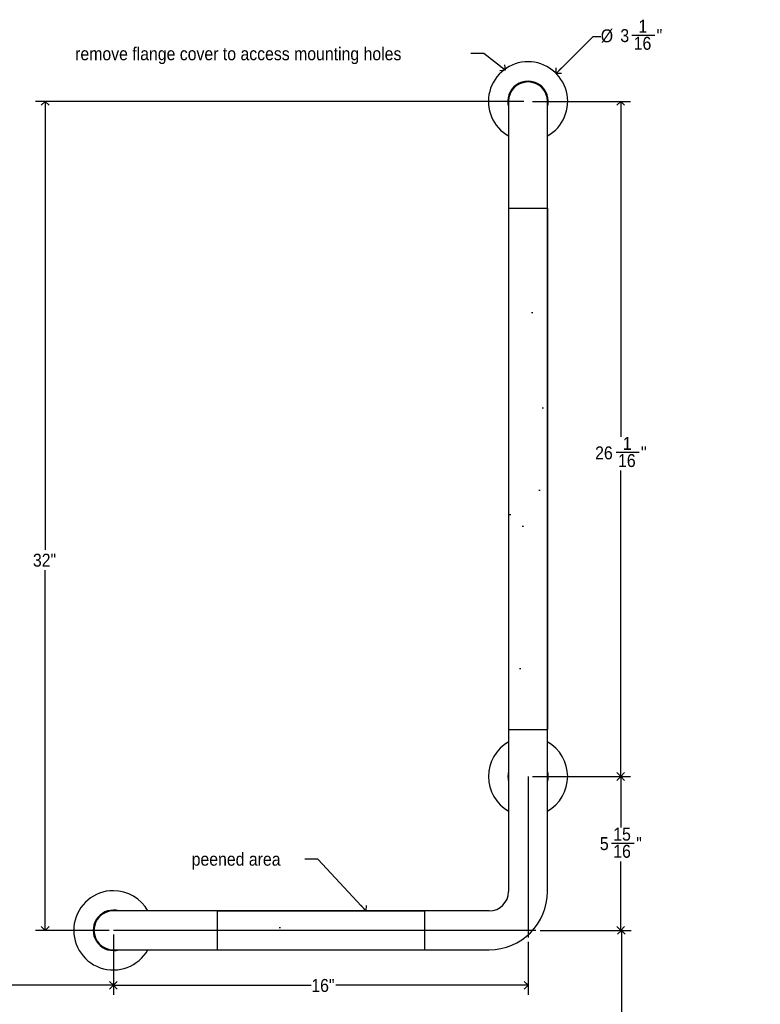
# Model space of a CAD drawing. Header units: inches. Extents: x 0 to 90, y 0 to 120.
# Tile 3 of 11: x 23 to 51, y 27 to 65. Entities that reach past the tile are written whole.
import ezdxf

# ---------------------------------------------------------------- set-up
doc = ezdxf.new("R2010")
doc.units = ezdxf.units.IN
doc.header["$MEASUREMENT"] = 0
doc.linetypes.add('SLD-Solid', pattern=[0])
doc.layers.add('DIMS', color=5, linetype='SLD-Solid')
doc.layers.add('NOTES', color=1, linetype='SLD-Solid')
doc.layers.add('NOPE', color=6, linetype='SLD-Solid', plot=False)
doc.layers.add('OBJECT', color=7, linetype='SLD-Solid', lineweight=25)
doc.styles.add('SLDTEXTSTYLE1', font='GOTHIC.TTF', dxfattribs={"width": 0.913})
doc.styles.get("Standard").update_dxf_attribs({"font": 'GOTHIC.TTF'})
doc.dimstyles.new('SLDDIMSTYLE0', dxfattribs={"dimtxt": 0.5, "dimasz": 0.3, "dimexe": 0, "dimexo": 0.0625, "dimgap": 0.125, "dimtad": 0, "dimtih": 1, "dimtoh": 1, "dimrnd": 1e-09, "dimzin": 12, "dimdsep": 46, "dimlunit": 5, "dimtxsty": 'SLDTEXTSTYLE1', "dimblk1": 'OPEN90', "dimblk2": 'OPEN90', "dimsah": 1, "dimcen": 0.09, "dimadec": 0, "dimazin": 3, "dimtfac": 1, "dimtofl": 0, "dimtmove": 0, "dimatfit": 3, "dimldrblk": 'OPEN90', "dimfxl": 0, "dimfrac": 2, "dimtolj": 1, "dimtzin": 12, "dimarcsym": 0})
doc.dimstyles.new('SLDDIMSTYLE1', dxfattribs={"dimtxt": 0.5, "dimasz": 0.3, "dimexe": 0, "dimexo": 0.0625, "dimgap": 0.125, "dimtad": 0, "dimtih": 1, "dimtoh": 1, "dimdec": 6, "dimrnd": 1e-09, "dimzin": 12, "dimdsep": 46, "dimlunit": 5, "dimtxsty": 'SLDTEXTSTYLE1', "dimblk1": 'OPEN90', "dimblk2": 'OPEN90', "dimsah": 1, "dimcen": 0.09, "dimadec": 0, "dimazin": 3, "dimtfac": 1, "dimtofl": 0, "dimtmove": 0, "dimatfit": 3, "dimldrblk": 'OPEN90', "dimfxl": 0, "dimfrac": 2, "dimtolj": 1, "dimtzin": 12, "dimarcsym": 0})
doc.dimstyles.new('SLDDIMSTYLE2', dxfattribs={"dimtxt": 0.5, "dimasz": 0.3, "dimexe": 0, "dimexo": 0.0625, "dimgap": 0.125, "dimtad": 0, "dimtih": 1, "dimtoh": 1, "dimrnd": 1e-09, "dimzin": 12, "dimdsep": 46, "dimlunit": 5, "dimtxsty": 'SLDTEXTSTYLE1', "dimblk1": 'OPEN90', "dimblk2": 'OPEN90', "dimsah": 1, "dimcen": 0, "dimadec": 0, "dimazin": 3, "dimtfac": 1, "dimtofl": 0, "dimtmove": 0, "dimatfit": 3, "dimldrblk": 'OPEN90', "dimfxl": 0, "dimfrac": 2, "dimtolj": 1, "dimtzin": 12, "dimarcsym": 0})
doc.dimstyles.new('SLDDIMSTYLE3', dxfattribs={"dimtxt": 0.18, "dimasz": 0.3, "dimexe": 0, "dimexo": 0.0625, "dimgap": 0, "dimtad": 0, "dimtih": 1, "dimtoh": 1, "dimdec": 0, "dimrnd": 1e-09, "dimzin": 0, "dimdsep": 46, "dimlunit": 5, "dimtxsty": 'Standard', "dimblk1": 'OPEN90', "dimblk2": 'OPEN90', "dimsah": 1, "dimcen": 0.09, "dimadec": 0, "dimazin": 0, "dimtfac": 0.3, "dimtdec": 0, "dimtofl": 0, "dimtmove": 0, "dimatfit": 3, "dimldrblk": 'OPEN90', "dimfxl": 0, "dimfrac": 2, "dimtolj": 1, "dimtzin": 0, "dimarcsym": 0})

# ---------------------------------------------------------------- blocks, each defined once
blk = doc.blocks.new('_Open90')
at = {"color": 0, "linetype": 'ByBlock', "lineweight": -2}
for p, q in [((0, 0), (-1, 0)), ((-0.5, 0.5), (0, 0)), ((0, 0), (-0.5, -0.5))]:
    blk.add_line(p, q, dxfattribs=at)
blk = doc.blocks.new('_D')
at = {"layer": 'DIMS'}
for p, q in [((26.233, 29.897), (26.233, 27.568)), ((6.233, 27.943), (13.815, 27.943)), ((26.233, 27.943), (14.76, 27.943))]:
    blk.add_line(p, q, dxfattribs=at)
at = {"layer": 'DIMS', "xscale": 0.3, "yscale": 0.3, "rotation": 180.0000000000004}
blk.add_blockref('_Open90', (6.233, 27.943), dxfattribs=at)
at = {"layer": 'DIMS', "xscale": 0.3, "yscale": 0.3}
blk.add_blockref('_Open90', (26.233, 27.943), dxfattribs=at)
at = {"layer": 'DIMS', "insert": (13.815, 28.185), "char_height": 0.5, "attachment_point": 1, "style": 'SLDTEXTSTYLE1'}
blk.add_mtext('20"', dxfattribs=at)
blk = doc.blocks.new('_D_1')
at = {"layer": 'DIMS'}
for p, q in [((42.699, 30.063), (46.213, 30.063)), ((45.838, 30.063), (45.838, 20.346)), ((45.838, 6.063), (45.838, 19.552))]:
    blk.add_line(p, q, dxfattribs=at)
at = {"layer": 'DIMS', "xscale": 0.3, "yscale": 0.3}
for p, rotation in [((45.838, 30.063), 90.0000000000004), ((45.838, 6.063), 270.0000000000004)]:
    blk.add_blockref('_Open90', p, dxfattribs=dict(at, rotation=rotation))
at = {"layer": 'DIMS', "insert": (45.365, 20.191), "char_height": 0.5, "attachment_point": 1, "style": 'SLDTEXTSTYLE1'}
blk.add_mtext('24"', dxfattribs=at)
blk = doc.blocks.new('_D_2')
at = {"layer": 'DIMS'}
for p, q in [((26.233, 29.897), (26.233, 27.568)), ((42.233, 29.615), (42.233, 27.568)), ((26.233, 27.943), (33.871, 27.943)), ((42.233, 27.943), (34.816, 27.943))]:
    blk.add_line(p, q, dxfattribs=at)
at = {"layer": 'DIMS', "xscale": 0.3, "yscale": 0.3, "rotation": 180.0000000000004}
blk.add_blockref('_Open90', (26.233, 27.943), dxfattribs=at)
at = {"layer": 'DIMS', "xscale": 0.3, "yscale": 0.3}
blk.add_blockref('_Open90', (42.233, 27.943), dxfattribs=at)
at = {"layer": 'DIMS', "insert": (33.871, 28.185), "char_height": 0.5, "attachment_point": 1, "style": 'SLDTEXTSTYLE1'}
blk.add_mtext('16"', dxfattribs=at)
blk = doc.blocks.new('_D_3')
at = {"layer": 'DIMS'}
for p, q in [((42.066, 62.063), (23.226, 62.063)), ((23.601, 62.063), (23.601, 44.757)), ((23.601, 30.063), (23.601, 43.963)), ((26.066, 30.063), (23.226, 30.063))]:
    blk.add_line(p, q, dxfattribs=at)
at = {"layer": 'DIMS', "xscale": 0.3, "yscale": 0.3}
for p, rotation in [((23.601, 62.063), 90.0000000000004), ((23.601, 30.063), 270.0000000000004)]:
    blk.add_blockref('_Open90', p, dxfattribs=dict(at, rotation=rotation))
at = {"layer": 'DIMS', "insert": (23.128, 44.602), "char_height": 0.5, "attachment_point": 1, "style": 'SLDTEXTSTYLE1'}
blk.add_mtext('32"', dxfattribs=at)
blk = doc.blocks.new('_D_4')
at = {"layer": 'DIMS'}
for p, q in [((42.4, 36.001), (46.185, 36.001)), ((45.81, 36.001), (45.81, 34.034)), ((45.449, 33.431), (46.335, 33.431)), ((45.81, 30.063), (45.81, 32.726)), ((42.699, 30.063), (46.185, 30.063))]:
    blk.add_line(p, q, dxfattribs=at)
at = {"layer": 'DIMS', "xscale": 0.3, "yscale": 0.3}
for p, rotation in [((45.81, 36.001), 90.0000000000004), ((45.81, 30.063), 270.0000000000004)]:
    blk.add_blockref('_Open90', p, dxfattribs=dict(at, rotation=rotation))
at = {"layer": 'DIMS', "char_height": 0.5, "attachment_point": 1, "style": 'SLDTEXTSTYLE1'}
for s, insert in [('15', (45.522, 34.026)), ('5', (45.006, 33.661)), ('"', (46.408, 33.661)), ('16', (45.522, 33.365))]:
    blk.add_mtext(s, dxfattribs=dict(at, insert=insert))
blk = doc.blocks.new('_D_5')
at = {"layer": 'DIMS'}
for p, q in [((46.237, 64.622), (47.123, 64.622)), ((43.315, 63.145), (44.741, 64.571)), ((44.741, 64.571), (45.041, 64.571))]:
    blk.add_line(p, q, dxfattribs=at)
at = {"layer": 'DIMS', "xscale": 0.3, "yscale": 0.3, "rotation": 225.0000000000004}
blk.add_blockref('_Open90', (43.315, 63.145, -1.5), dxfattribs=at)
at = {"layer": 'DIMS', "char_height": 0.5, "attachment_point": 1, "style": 'SLDTEXTSTYLE1'}
for s, insert in [('1', (46.495, 65.217)), ('%%c', (45.041, 64.844)), ('3', (45.795, 64.852)), ('"', (47.196, 64.852)), ('16', (46.311, 64.556))]:
    blk.add_mtext(s, dxfattribs=dict(at, insert=insert))
blk = doc.blocks.new('_D_6')
at = {"layer": 'DIMS'}
for p, q in [((42.4, 62.063), (46.185, 62.063)), ((45.81, 62.063), (45.81, 49.118)), ((45.634, 48.516), (46.519, 48.516)), ((45.81, 36.001), (45.81, 47.811)), ((42.4, 36.001), (46.185, 36.001))]:
    blk.add_line(p, q, dxfattribs=at)
at = {"layer": 'DIMS', "xscale": 0.3, "yscale": 0.3}
for p, rotation in [((45.81, 62.063, -1.5), 90.00000000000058), ((45.81, 36.001, -1.5), 270.0000000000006)]:
    blk.add_blockref('_Open90', p, dxfattribs=dict(at, rotation=rotation))
at = {"layer": 'DIMS', "char_height": 0.5, "attachment_point": 1, "style": 'SLDTEXTSTYLE1'}
for s, insert in [('1', (45.892, 49.111)), ('26', (44.822, 48.745)), ('"', (46.593, 48.745)), ('16', (45.707, 48.449))]:
    blk.add_mtext(s, dxfattribs=dict(at, insert=insert))

msp = doc.modelspace()

# ---------------------------------------------------------------- hatches: boundary and pattern name
at = {"layer": 'NOTES'}
h = msp.add_hatch(dxfattribs=at)
h.set_pattern_fill('AR-SAND', color=256, scale=2.6667, style=0)
h.paths.add_polyline_path([(42.9830684, 37.8209755), (42.9830684, 57.9459755), (41.4830684, 57.9459755), (41.4830684, 37.8209755)], flags=0)
h = msp.add_hatch(dxfattribs=at)
h.set_pattern_fill('AR-SAND', color=256, scale=2.6667, style=0)
h.paths.add_polyline_path([(38.2330684, 29.3134755), (38.2330684, 30.8134755), (30.2330684, 30.8134755), (30.2330684, 29.3134755)], flags=0)

# ---------------------------------------------------------------- linework, layer by layer
at = {"layer": 'NOPE'}
for p, q in [((41.4830684, 57.9459755), (42.9830684, 57.9459755)), ((41.4830684, 57.9459755), (41.4830684, 37.8209755)), ((42.9830684, 57.9459755), (42.9830684, 37.8209755)), ((41.4830684, 37.8209755), (42.9830684, 37.8209755)), ((42.2330684, 36.0009755), (42.2330684, 29.7818506)), ((30.2330684, 30.8134755), (38.2330684, 30.8134755)), ((30.2330684, 30.8134755), (30.2330684, 29.3134755)), ((38.2330684, 30.8134755), (38.2330684, 29.3134755)), ((26.2330684, 30.0634755), (42.5320396, 30.0634755)), ((30.2330684, 29.3134755), (38.2330684, 29.3134755))]:
    msp.add_line(p, q, dxfattribs=at)
at = {"layer": 'OBJECT', "linetype": 'SLD-Solid', "lineweight": 25}
for p, q in [((41.4830684, 62.0634755), (41.4830684, 60.0484755)), ((42.9830684, 60.0484755), (42.9830684, 62.0634755)), ((41.4830684, 60.0484755), (41.4830684, 57.9459755)), ((42.9830684, 57.9459755), (42.9830684, 60.0484755)), ((41.4830684, 57.9459755), (41.4830684, 37.8209755)), ((42.9830684, 37.8209755), (42.9830684, 57.9459755)), ((41.4830684, 37.8209755), (41.4830684, 31.5634755)), ((42.9830684, 31.5634755), (42.9830684, 37.8209755)), ((28.2480684, 30.8134755), (26.2330684, 30.8134755)), ((30.2330684, 30.8134755), (28.2480684, 30.8134755)), ((38.2330684, 30.8134755), (30.2330684, 30.8134755)), ((40.7330684, 30.8134755), (38.2330684, 30.8134755)), ((26.2330684, 29.3134755), (28.2480684, 29.3134755)), ((28.2480684, 29.3134755), (30.2330684, 29.3134755)), ((30.2330684, 29.3134755), (38.2330684, 29.3134755)), ((38.2330684, 29.3134755), (40.7330684, 29.3134755))]:
    msp.add_line(p, q, dxfattribs=at)
for centre, radius, start, end in [((42.2330684, 62.0634755), 1.53, 90, 240.64652995), ((42.2330684, 62.0634755), 1.53, 299.35347005, 90), ((42.2330684, 62.0634755), 0.78, 344.05763139, 195.94236861), ((42.2330684, 62.0634755), 0.75, 0, 180), ((42.2330684, 36.0009755), 1.53, 119.35347005, 240.64652995), ((42.2330684, 36.0009755), 1.53, 299.35347005, 60.64652995), ((42.2330684, 36.0009755), 0.78, 164.05763139, 195.94236861), ((42.2330684, 36.0009755), 0.78, 344.05763139, 15.94236861), ((26.2330684, 30.0634755), 1.53, 90, 330.64652995), ((26.2330684, 30.0634755), 1.53, 29.35347005, 90), ((40.7330684, 31.5634755), 0.75, 270, 0), ((40.7330684, 31.5634755), 2.25, 270, 0), ((26.2330684, 30.0634755), 0.78, 74.05763139, 270), ((26.2330684, 30.0634755), 0.75, 90, 270), ((26.2330684, 30.0634755), 0.78, 270, 285.94236861)]:
    msp.add_arc(centre, radius, start, end, dxfattribs=at)

# ---------------------------------------------------------------- texts
at = {"layer": 'NOTES', "char_height": 0.5, "attachment_point": 1, "style": 'SLDTEXTSTYLE1'}
for s, insert in [('remove flange cover to access mounting holes', (24.7577424, 64.1520994)), ('peened area', (29.2541794, 33.0591807))]:
    msp.add_mtext(s, dxfattribs=dict(at, insert=insert))

# ---------------------------------------------------------------- dimensions: what is measured, and where the dimension line sits
at = {"layer": 'DIMS'}
dim = msp.add_diameter_dim_2p(p1=(41.151195, 60.9816021), p2=(43.3149417, 63.1453489), dimstyle='SLDDIMSTYLE2', dxfattribs=at)
dim.commit()
dim.dimension.update_dxf_attribs({"geometry": '_D_5', "text_midpoint": (46.2214348, 64.5709912), "dimtype": 163})
for base, p1, p2, angle, dimstyle, picture, middle in [((23.6007062, 30.0634755), (42.2330684, 62.0634755), (26.2330684, 30.0634755), 90, 'SLDDIMSTYLE0', '_D_3', (23.6007062, 44.360024)), ((45.8103125, 36.0009755), (42.2330684, 62.0634755), (42.2330684, 36.0009755), 90, 'SLDDIMSTYLE1', '_D_6', (45.8103125, 48.4645308)), ((45.8103125, 30.0634755), (42.2330684, 36.0009755), (42.5320396, 30.0634755), 90, 'SLDDIMSTYLE1', '_D_4', (45.8103125, 33.3800871)), ((6.2330684, 27.9433215), (26.2330684, 30.0634755), (6.2330684, 6.0634755), 0, 'SLDDIMSTYLE0', '_D', (14.2870731, 27.9433215))]:
    dim = msp.add_linear_dim(base=base, p1=p1, p2=p2, angle=angle, dimstyle=dimstyle, dxfattribs=at)
    dim.commit()
    dim.dimension.update_dxf_attribs({"geometry": picture, "text_midpoint": middle, "dimtype": 160})
dim = msp.add_linear_dim(base=(26.2330684, 27.9433215), p1=(42.2330684, 29.7818506), p2=(26.2330684, 30.0634755), dimstyle='SLDDIMSTYLE0', dxfattribs=at)
dim.commit()
dim.dimension.update_dxf_attribs({"geometry": '_D_2', "text_midpoint": (34.343483, 27.9433215), "dimtype": 160})
dim = msp.add_linear_dim(base=(45.8378545, 6.0634755), p1=(42.5320396, 30.0634755), p2=(51.1961107, 6.0634755), angle=90, text='24"', dimstyle='SLDDIMSTYLE0', dxfattribs=at)
dim.commit()
dim.dimension.update_dxf_attribs({"geometry": '_D_1', "text_midpoint": (45.8378545, 19.9487052), "dimtype": 160})

# ---------------------------------------------------------------- leaders
at = {"layer": 'NOTES'}
for points in [[(41.3568977, 63.2627443), (40.5264037, 63.9084646), (40.0264037, 63.9084646)], [(35.9808044, 30.8134755), (34.1195701, 32.8159449), (33.6195701, 32.8159449)]]:
    msp.add_leader(points, dimstyle='SLDDIMSTYLE3', dxfattribs=at)

doc.saveas('drawing.dxf')
